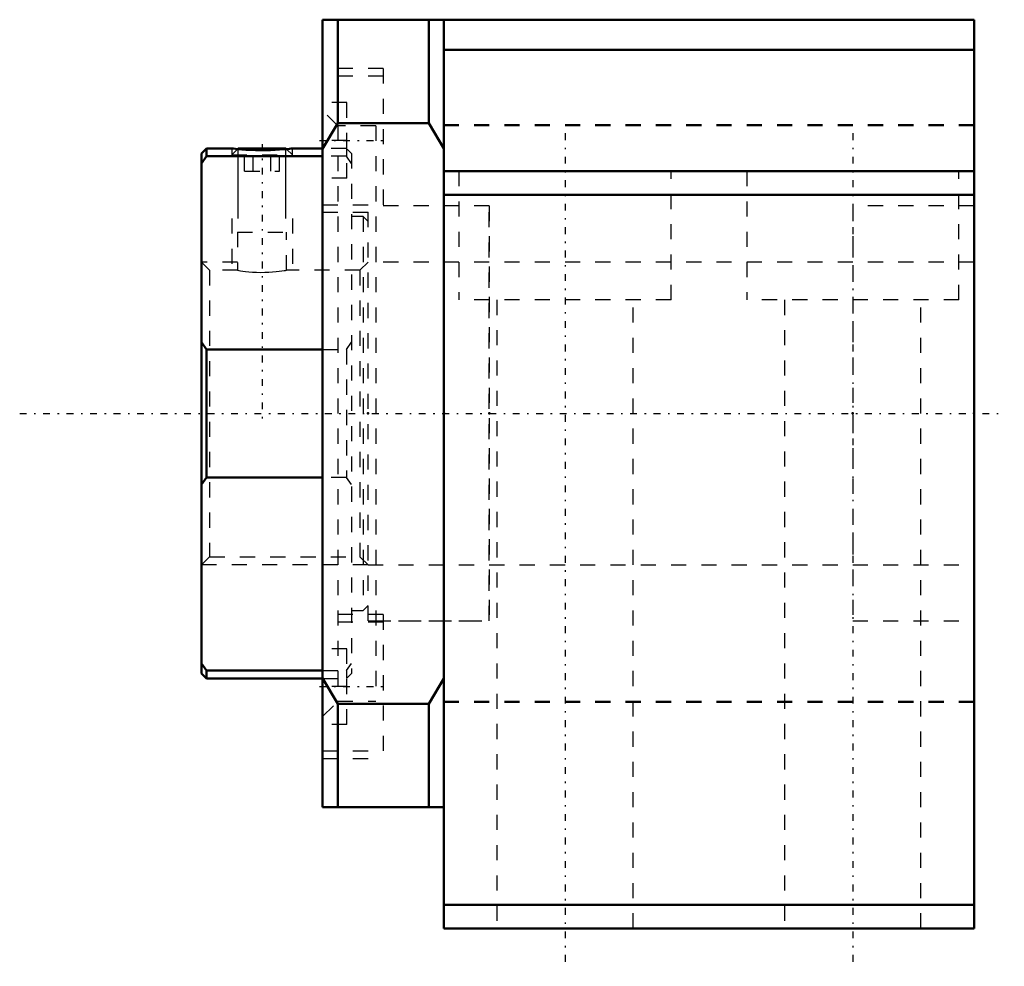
# Model space of a CAD drawing. Header units: millimetres. Extents: x -28 to 37, y -36.5 to 26.
import ezdxf

# ---------------------------------------------------------------- set-up
doc = ezdxf.new("R2010")
doc.units = ezdxf.units.MM
doc.linetypes.add('Center', pattern=[1.5, 0.45, -0.5, 0.05, -0.5])
doc.linetypes.add('Dashed', pattern=[2, 1, -1])
for name, color, linetype, lineweight in [('2d ConnectionPoints', 7, 'Continuous', 50), ('AM_0', 7, 'Continuous', 50), ('AM_5', 3, 'Continuous', 25), ('AM_7', 7, 'Center', 25), ('AM_9', 6, 'Dashed', 25)]:
    doc.layers.add(name, color=color, linetype=linetype, lineweight=lineweight)

# ---------------------------------------------------------------- blocks, each defined once
blk = doc.blocks.new('1_RN_20_0_in_BK20Yes_2')
at = {"layer": 'AM_0'}
for p, q in [((-15.67, 17.5), (-16, 17.17)), ((-16, 17.17), (-16, -17.17)), ((-15.67, 16.98), (-16, 16.515)), ((-14, 17.5), (-15.67, 17.5)), ((-15.67, 17.5), (-15.67, 16.98)), ((-8, 16.98), (-15.67, 16.98)), ((-13.57, 17.5), (-13.611, 17.46)), ((-13.57, 17.5), (-10.43, 17.5)), ((-10.389, 17.46), (-10.43, 17.5)), ((-8, 17.5), (-10, 17.5)), ((-16, 4.699), (-15.67, 4.233)), ((-15.67, 4.233), (-8, 4.233)), ((-15.67, 4.233), (-15.67, -4.233)), ((-15.67, -4.233), (-16, -4.699)), ((-8, -4.233), (-15.67, -4.233)), ((-16, -16.515), (-15.67, -16.98)), ((-16, -17.17), (-15.67, -17.5)), ((-15.67, -16.98), (-15.67, -17.5)), ((-15.67, -16.98), (-8, -16.98)), ((-15.67, -17.5), (-8, -17.5))]:
    blk.add_line(p, q, dxfattribs=at)
blk.add_lwpolyline([(-14, 17.5), (-13.973, 17.497), (-13.888, 17.488), (-13.754, 17.474), (-13.565, 17.456), (-13.338, 17.437), (-13.066, 17.418), (-12.771, 17.402), (-12.444, 17.391), (-12.116, 17.386), (-11.775, 17.387), (-11.451, 17.394), (-11.134, 17.407), (-10.849, 17.423), (-10.588, 17.443), (-10.373, 17.461), (-10.199, 17.478), (-10.08, 17.491), (-10.012, 17.499), (-10, 17.5)], dxfattribs=at)
at = {"layer": 'AM_5'}
for p, q in [((-13.57, 12.879), (-13.57, 17.5)), ((-10.43, 12.879), (-10.43, 17.5))]:
    blk.add_line(p, q, dxfattribs=at)
at = {"layer": 'AM_5', "linetype": 'Dashed'}
for p, q in [((-14, 12.879), (-14, 9.458)), ((-10, 12.879), (-10, 9.458)), ((-13.621, 10), (-16, 10)), ((-5, -10), (-16, -10))]:
    blk.add_line(p, q, dxfattribs=at)
at = {"layer": 'AM_7'}
blk.add_line((-12, 17.776), (-12, -0.644), dxfattribs=at)
at = {"layer": 'AM_9'}
for p, q in [((-14, 17.5), (-14, 17.07)), ((-13.611, 17.46), (-14, 17.07)), ((-14, 17.07), (-10, 17.07)), ((-13.155, 16), (-13.155, 17.5)), ((-12.577, 16), (-12.577, 17.5)), ((-11.423, 16), (-11.423, 17.5)), ((-10.845, 16), (-10.845, 17.5)), ((-10, 17.07), (-10.389, 17.46)), ((-10, 17.07), (-10, 17.5)), ((-6.43, 17.5), (-8, 17.5)), ((-6.43, 16.98), (-8, 16.98)), ((-6.1, 17.17), (-6.43, 17.5)), ((-6.43, 17.5), (-6.43, 16.98)), ((-6.1, 16.515), (-6.43, 16.98)), ((-6.1, 17.17), (-6.1, -17.17)), ((-13.155, 16), (-10.845, 16)), ((-5.33, 13), (-6.1, 13)), ((-5, 12.67), (-5.33, 13)), ((-5.33, 13), (-5.33, -13)), ((-13.621, 11.979), (-10.379, 11.979)), ((-13.621, 11.979), (-13.621, 9.458)), ((-10.379, 9.458), (-10.379, 11.979)), ((-15.459, 9.458), (-16, 10)), ((-5, 10), (-5.541, 9.458)), ((-13.621, 9.458), (-15.459, 9.458)), ((-15.459, 9.458), (-15.459, -9.459)), ((-5.541, 9.458), (-10.383, 9.458)), ((-5.541, 9.458), (-5.541, -9.459)), ((-6.43, 4.233), (-6.1, 4.699)), ((-8, 4.233), (-6.43, 4.233)), ((-6.43, 4.233), (-6.43, -4.233)), ((-6.43, -4.233), (-8, -4.233)), ((-6.1, -4.699), (-6.43, -4.233)), ((-16, -10), (-15.459, -9.459)), ((-15.459, -9.459), (-5.541, -9.459)), ((-5.541, -9.459), (-5, -10)), ((-6.1, -13), (-5.33, -13)), ((-5.33, -13), (-5, -12.67)), ((-6.43, -16.98), (-6.1, -16.515)), ((-8, -16.98), (-6.43, -16.98)), ((-8, -17.5), (-6.43, -17.5)), ((-6.43, -16.98), (-6.43, -17.5)), ((-6.43, -17.5), (-6.1, -17.17))]:
    blk.add_line(p, q, dxfattribs=at)
blk.add_lwpolyline([(-13.621, 9.458), (-13.599, 9.455), (-13.531, 9.444), (-13.423, 9.427), (-13.272, 9.405), (-13.089, 9.382), (-12.87, 9.359), (-12.63, 9.34), (-12.365, 9.326), (-12.1, 9.319), (-11.824, 9.32), (-11.563, 9.329), (-11.307, 9.344), (-11.077, 9.364), (-10.866, 9.387), (-10.69, 9.41), (-10.546, 9.431), (-10.447, 9.447), (-10.391, 9.457), (-10.379, 9.458)], dxfattribs=at)
blk = doc.blocks.new('2_BK_20collar_1_0_in_BK20Yes_2')
at = {"layer": 'AM_9'}
for p, q in [((-5, -13.7), (-5, 13.7)), ((3, 13.7), (-5, 13.7)), ((3, -13.7), (3, 13.7)), ((3, 10), (-5, 10)), ((-5, -10), (3, -10)), ((-5, -13.7), (3, -13.7))]:
    blk.add_line(p, q, dxfattribs=at)
blk = doc.blocks.new('3_BK_20collar_2_0_in_BK20Yes_2')
at = {"layer": 'AM_9'}
for p, q in [((27, 13.7), (27, -13.7)), ((35, 13.7), (27, 13.7)), ((35, 10), (27, 10)), ((27, -10), (35, -10)), ((27, -13.7), (35, -13.7))]:
    blk.add_line(p, q, dxfattribs=at)
blk = doc.blocks.new('4_BK_20_0_in_BK20Yes_2')
at = {"layer": 'AM_0'}
for p, q in [((-0.01, 26), (-8, 26)), ((-8, 26), (-8, -26)), ((-7, 26), (-7, 19.164)), ((-1, 26), (-1, 19.164)), ((0, -34), (0, 26)), ((35, 26), (0, 26)), ((35, -34), (35, 26)), ((35, 24), (0, 24)), ((-7, 19.164), (-8, 17.471)), ((-1, 19.164), (-7, 19.164)), ((-0.01, 17.489), (-1, 19.164)), ((-0.01, -17.489), (-0.01, 17.489)), ((35, 16), (0, 16)), ((35, 14.44), (0, 14.44)), ((-8, -17.471), (-7, -19.164)), ((-1, -19.164), (-0.01, -17.489)), ((-7, -19.164), (-7, -26)), ((-7, -19.164), (-1, -19.164)), ((-1, -19.164), (-1, -26)), ((-0.01, -26), (-8, -26)), ((35, -32.44), (0, -32.44)), ((35, -34), (0, -34))]:
    blk.add_line(p, q, dxfattribs=at)
at = {"layer": 'AM_7'}
for p, q in [((8, 18.5), (8, -36.5)), ((27, 18.5), (27, -36.5)), ((-8.2, 18.031), (-3.8, 18.031)), ((-28, 0), (37, 0)), ((-8.2, -18.031), (-3.8, -18.031))]:
    blk.add_line(p, q, dxfattribs=at)
at = {"layer": 'AM_9'}
for p, q in [((-4, 22.781), (-8, 22.781)), ((-4, 22.781), (-4, 13.281)), ((-4, 22.281), (-8, 22.281)), ((-6.4, 20.531), (-8, 20.531)), ((-6.4, 15.531), (-6.4, 20.531)), ((-7, 19), (-8, 20)), ((-4.5, 19), (-7, 19)), ((-7, 19), (-7, -19)), ((-4.5, 19), (-4.5, -19)), ((35, 19.05), (0, 19.05)), ((35, 19), (0, 19)), ((-6.4, 18.031), (-8, 18.031)), ((1, 16), (1, 7.5)), ((15, 7.5), (15, 16)), ((20, 16), (20, 7.5)), ((34, 7.5), (34, 16)), ((-6.4, 15.531), (-8, 15.531)), ((-8, 13.781), (-4, 13.781)), ((3, 13.7), (-4.5, 13.7)), ((3, 13.7), (3, -13.7)), ((35, 13.7), (27, 13.7)), ((27, 13.7), (27, -13.7)), ((-8, 13.281), (-4, 13.281)), ((27, 10), (3, 10)), ((15, 7.5), (1, 7.5)), ((3.5, 7.5), (3.5, -34)), ((12.5, -34), (12.5, 7.5)), ((34, 7.5), (20, 7.5)), ((22.5, 7.5), (22.5, -34)), ((31.5, -34), (31.5, 7.5)), ((3, -10), (27, -10)), ((-4, -13.281), (-8, -13.281)), ((-4, -13.281), (-4, -22.781)), ((-4, -13.781), (-8, -13.781)), ((-4.5, -13.7), (3, -13.7)), ((27, -13.7), (35, -13.7)), ((-6.4, -15.531), (-8, -15.531)), ((-6.4, -20.531), (-6.4, -15.531)), ((-6.4, -18.031), (-8, -18.031)), ((-8, -20), (-7, -19)), ((-7, -19), (-4.5, -19)), ((0, -19), (35, -19)), ((0, -19.05), (35, -19.05)), ((-6.4, -20.531), (-8, -20.531)), ((-8, -22.281), (-4, -22.281)), ((-8, -22.781), (-4, -22.781))]:
    blk.add_line(p, q, dxfattribs=at)

msp = doc.modelspace()

# ---------------------------------------------------------------- linework, layer by layer
at = {"layer": '2d ConnectionPoints'}
for p in [(-5, 0), (0, 0), (3, 0), (3, 0), (27, 0), (27, 0), (35, 0)]:
    msp.add_point(p, dxfattribs=at)

# ---------------------------------------------------------------- block references
for name in ['4_BK_20_0_in_BK20Yes_2', '1_RN_20_0_in_BK20Yes_2', '2_BK_20collar_1_0_in_BK20Yes_2', '3_BK_20collar_2_0_in_BK20Yes_2']:
    msp.add_blockref(name, (0, 0))

doc.saveas('drawing.dxf')
